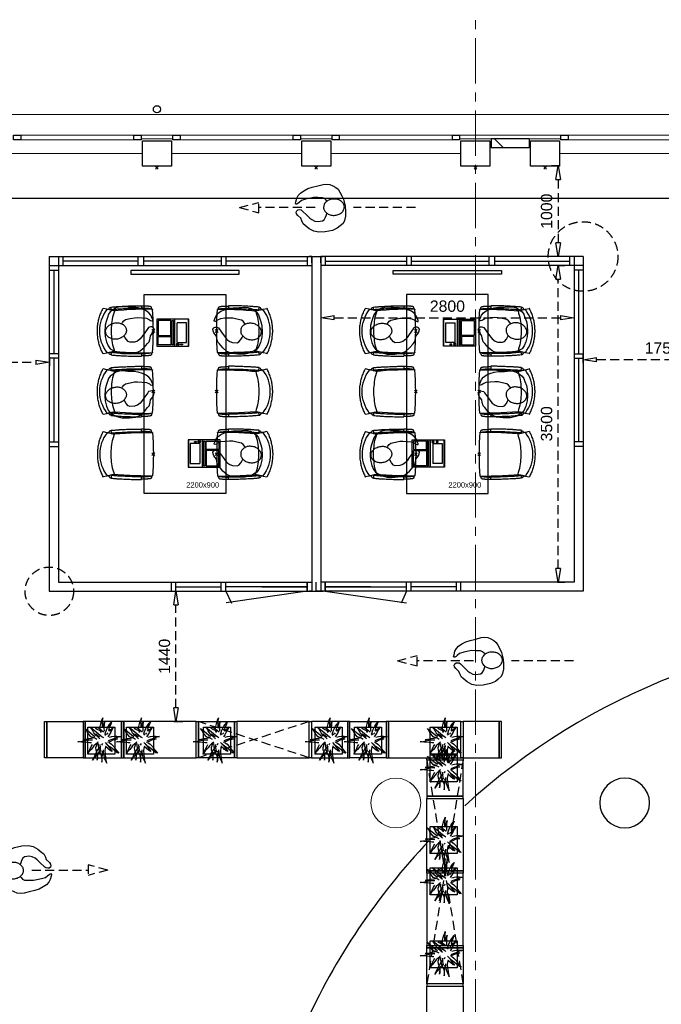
# Model space of a CAD drawing. Header units: millimetres. Extents: x 274596 to 660162, y 141333 to 298920.
# Tile 160 of 165: x 591484 to 598577, y 192239 to 203122. Entities that reach past the tile are written whole.
import ezdxf

# ---------------------------------------------------------------- set-up
doc = ezdxf.new("R2010")
doc.units = ezdxf.units.MM
doc.header["$LTSCALE"] = 400
doc.header["$PDMODE"] = 3
doc.header["$PDSIZE"] = 15
doc.linetypes.add('CENTER', pattern=[2, 1.25, -0.25, 0.25, -0.25])
doc.linetypes.add('HIDDEN', pattern=[0.375, 0.25, -0.125])
for name, color, linetype in [('-ve', 2, 'HIDDEN'), ('co2-1-n-1-0-8_ip0', 7, 'Continuous'), ('inlay', 6, 'Continuous'), ('inr', 4, 'Continuous'), ('looplijnen', 8, 'HIDDEN'), ('plant', 114, 'Continuous'), ('plat', 5, 'Continuous'), ('stramien', 1, 'CENTER'), ('symbol', 1, 'Continuous'), ('timmerwerk-ge', 150, 'Continuous'), ('timmerwerk-ve', 8, 'HIDDEN')]:
    doc.layers.add(name, color=color, linetype=linetype)
for name, color, linetype, lineweight in [('Buitenkozijnen', 140, 'Continuous', 15), ('mat-baksteen', 5, 'Continuous', 25), ('mat-beton (ihwg)', 5, 'Continuous', 25), ('None', 7, 'Continuous', 9)]:
    doc.layers.add(name, color=color, linetype=linetype, lineweight=lineweight)
doc.styles.add('Arial', font='arial.ttf', dxfattribs={"height": 211.666667})
doc.styles.get("Standard").update_dxf_attribs({"font": 'arial.ttf'})
doc.dimstyles.new('CAL-N1-050-25', dxfattribs={"dimscale": 50, "dimtxt": 2.5, "dimasz": 3, "dimexe": 1.5, "dimexo": 0, "dimgap": 0.3, "dimtad": 0, "dimdec": 4, "dimrnd": 1, "dimdsep": 46, "dimtxsty": 'Standard', "dimblk": 'CLOSED', "dimcen": 0, "dimdle": 1.25, "dimclrt": 249, "dimadec": 0, "dimazin": 0, "dimtfac": 0.9, "dimtdec": 4, "dimtix": 1, "dimtmove": 0, "dimatfit": 3, "dimldrblk": 'CLOSED', "dimfxl": 1, "dimtvp": 1, "dimtolj": 1, "dimtzin": 0, "dimarcsym": 0})

# ---------------------------------------------------------------- blocks, each defined once
blk = doc.blocks.new('Kolom 280x320')
at = {"layer": 'mat-beton (ihwg)', "lineweight": 25}
blk.add_lwpolyline([(-300, 160), (-20, 160), (-20, -160), (-300, -160)], close=True, dxfattribs=at)
at = {"layer": 'None', "color": 92, "linetype": 'Continuous', "lineweight": 5}
blk.add_point((0, 0), dxfattribs=at)
blk = doc.blocks.new('Kolom O 550')
at = {"layer": 'mat-beton (ihwg)', "lineweight": 25}
blk.add_circle((0, 0), 275, dxfattribs=at)
blk = doc.blocks.new('*X1679')
at = {"layer": 'None', "lineweight": 9}
blk.add_line((-3069, -28701), (-2969, -28601), dxfattribs=at)
blk = doc.blocks.new('Gevelpui best 1410 (2D)')
at = {"layer": 'Buitenkozijnen', "lineweight": 15}
for p, q in [((-260, 0), (-260, -1410)), ((-260, 0), (-210, 0)), ((-210, 0), (-210, -1410)), ((-260, -1410), (-210, -1410))]:
    blk.add_line(p, q, dxfattribs=at)
at = {"layer": 'Buitenkozijnen', "color": 92, "lineweight": 25}
for points in [[(-260, 0), (-210, 0), (-210, -80), (-260, -80)], [(-260, -1330), (-210, -1330), (-210, -1410), (-260, -1410)]]:
    blk.add_lwpolyline(points, close=True, dxfattribs=at)
at = {"layer": 'None', "color": 43, "linetype": 'Continuous', "lineweight": 9}
blk.add_line((-410, 15), (-410, -1425), dxfattribs=at)
blk = doc.blocks.new('HWA')
at = {"layer": 'None', "color": 92, "linetype": 'Continuous', "lineweight": 25}
blk.add_circle((0, -74), 40, dxfattribs=at)
blk = doc.blocks.new('symb-ps03_b2')
blk.add_lwpolyline([(82, -334), (93, -323), (110, -305), (120, -285), (121, -231), (122, -184), (116, -150), (104, -98), (91, -52), (69, -25), (58, -13), (50, -1), (49, 8), (59, 13), (76, 9), (115, -1), (145, -17), (172, -41), (196, -78), (221, -122), (236, -169), (250, -232), (266, -290), (270, -325), (267, -365), (252, -399), (235, -433), (213, -457), (181, -475), (141, -499), (103, -517), (27, -533), (-23, -539), (-83, -538), (-130, -528), (-165, -511), (-192, -479), (-218, -448), (-241, -394), (-258, -313), (-262, -242), (-251, -189), (-222, -138), (-185, -93), (-170, -72), (-134, -54), (-107, -46), (-75, -10), (-57, 2), (-38, 7), (-23, 1), (-12, -13), (-11, -28), (-13, -49), (-23, -61), (-75, -115), (-104, -145), (-121, -166), (-138, -200), (-142, -234), (-135, -284), (-123, -302), (-94, -319), (-69, -327), (-52, -333)])
blk.add_lwpolyline([(-75, -413, 0.078796), (-66, -458, 0.088041), (-46, -494, 0.105312), (-14, -518, 0.121926), (19, -526, 0.121926), (52, -517, 0.105312), (82, -490, 0.088041), (100, -454, 0.078796), (106, -408, 0.078796), (98, -363, 0.088041), (77, -328, 0.105312), (46, -303, 0.121926), (13, -296, 0.121926), (-21, -305, 0.105312), (-50, -331, 0.088041), (-69, -368, 0.078796)], format="xyb", close=True)
blk = doc.blocks.new('symb-ps09_b2')
at = {"layer": 'looplijnen'}
for p, q in [((0, 935), (-58, 718)), ((0, 935), (58, 718)), ((-58, 718), (58, 718)), ((0, 95), (0, 718)), ((0, -1011), (0, -327))]:
    blk.add_line(p, q, dxfattribs=at)
at = {"layer": 'symbol'}
blk.add_blockref('symb-ps03_b2', (-11, 300), dxfattribs=at)
blk = doc.blocks.new('boom nieuw 01')
at = {"layer": 'plant', "extrusion": (0, -4.44089e-16, -1)}
for p, q in [((-574, 694), (-627, 737)), ((-627, 737), (-616, 698)), ((-574, 694), (-627, 737)), ((-627, 737), (-616, 698)), ((-285, 709), (-298, 670)), ((-285, 665), (-285, 709)), ((-238, 749), (-257, 677)), ((-238, 749), (-257, 677)), ((-225, 789), (-238, 749)), ((-225, 789), (-238, 749)), ((-225, 745), (-225, 789)), ((-225, 745), (-225, 789)), ((-219, 696), (-225, 745)), ((-219, 696), (-225, 745)), ((-616, 698), (-564, 639)), ((-616, 698), (-564, 639)), ((-531, 541), (-584, 584)), ((-584, 584), (-573, 545)), ((-531, 541), (-584, 584)), ((-584, 584), (-573, 545)), ((-519, 654), (-574, 694)), ((-519, 654), (-574, 694)), ((-573, 545), (-520, 486)), ((-573, 545), (-520, 486)), ((-564, 639), (-510, 574)), ((-564, 639), (-510, 574)), ((-476, 501), (-531, 541)), ((-476, 501), (-531, 541)), ((-520, 486), (-467, 421)), ((-520, 486), (-467, 421)), ((-467, 618), (-519, 654)), ((-467, 618), (-519, 654)), ((-510, 574), (-463, 510)), ((-510, 574), (-463, 510)), ((-424, 465), (-476, 501)), ((-424, 465), (-476, 501)), ((-412, 565), (-467, 618)), ((-412, 565), (-467, 618)), ((-463, 510), (-423, 466)), ((-463, 510), (-423, 466)), ((-369, 511), (-412, 565)), ((-369, 511), (-412, 565)), ((-344, 540), (-368, 472)), ((-316, 598), (-344, 540)), ((-308, 551), (-333, 488)), ((-308, 551), (-333, 488)), ((-298, 670), (-316, 598)), ((-284, 619), (-308, 551)), ((-284, 619), (-308, 551)), ((-279, 616), (-285, 665)), ((-257, 677), (-284, 619)), ((-257, 677), (-284, 619)), ((-243, 519), (-227, 576)), ((-243, 519), (-227, 576)), ((-187, 511), (-234, 479)), ((-187, 511), (-234, 479)), ((-227, 576), (-219, 630)), ((-227, 576), (-219, 630)), ((-219, 630), (-219, 696)), ((-219, 630), (-219, 696)), ((-119, 548), (-187, 511)), ((-167, 460), (-136, 488)), ((-167, 460), (-136, 488)), ((-55, 579), (-119, 548)), ((-55, 579), (-119, 548)), ((-101, 524), (-55, 560)), ((-101, 524), (-55, 560)), ((-95, 500), (-50, 537)), ((-4, 517), (-70, 496)), ((-4, 517), (-70, 496)), ((9, 617), (-55, 579)), ((9, 617), (-55, 579)), ((-55, 560), (-36, 579)), ((-55, 560), (-36, 579)), ((-36, 579), (9, 617)), ((-36, 579), (9, 617)), ((-25, 464), (20, 490)), ((-25, 464), (20, 490)), ((73, 551), (-4, 517)), ((73, 551), (-4, 517)), ((20, 490), (61, 517)), ((20, 490), (61, 517)), ((61, 517), (92, 539)), ((61, 517), (92, 539)), ((126, 569), (73, 551)), ((126, 569), (73, 551)), ((92, 539), (126, 569)), ((92, 539), (126, 569)), ((-831, 440), (-863, 451)), ((-863, 451), (-808, 440)), ((-831, 440), (-863, 451)), ((-863, 451), (-808, 440)), ((-838, 331), (-790, 339)), ((-838, 331), (-790, 339)), ((-787, 335), (-838, 331)), ((-787, 335), (-838, 331)), ((-793, 417), (-831, 440)), ((-793, 417), (-831, 440)), ((-808, 440), (-733, 432)), ((-808, 440), (-733, 432)), ((-751, 400), (-793, 417)), ((-751, 400), (-793, 417)), ((-790, 339), (-724, 343)), ((-790, 339), (-724, 343)), ((-737, 335), (-787, 335)), ((-737, 335), (-787, 335)), ((-690, 378), (-751, 400)), ((-690, 378), (-751, 400)), ((-691, 320), (-737, 335)), ((-733, 432), (-646, 419)), ((-733, 432), (-646, 419)), ((-724, 343), (-665, 349)), ((-724, 343), (-665, 349)), ((-636, 315), (-691, 320)), ((-636, 315), (-691, 320)), ((-601, 365), (-690, 378)), ((-601, 365), (-690, 378)), ((-642, 298), (-680, 321)), ((-642, 298), (-680, 321)), ((-680, 234), (-621, 240)), ((-680, 234), (-621, 240)), ((-665, 349), (-613, 352)), ((-665, 349), (-613, 352)), ((-604, 263), (-648, 228)), ((-604, 263), (-648, 228)), ((-646, 419), (-567, 415)), ((-646, 419), (-567, 415)), ((-601, 281), (-642, 298)), ((-601, 281), (-642, 298)), ((-613, 352), (-578, 349)), ((-613, 352), (-578, 349)), ((-553, 314), (-604, 263)), ((-553, 314), (-604, 263)), ((-547, 362), (-601, 365)), ((-547, 362), (-601, 365)), ((-540, 259), (-601, 281)), ((-540, 259), (-601, 281)), ((-583, 313), (-496, 300)), ((-583, 313), (-496, 300)), ((-568, 225), (-511, 263)), ((-568, 225), (-511, 263)), ((-567, 415), (-510, 423)), ((-567, 415), (-510, 423)), ((-451, 246), (-540, 259)), ((-451, 246), (-540, 259)), ((-511, 263), (-472, 292)), ((-511, 263), (-472, 292)), ((-510, 423), (-451, 434)), ((-510, 423), (-451, 434)), ((-496, 300), (-417, 296)), ((-496, 300), (-417, 296)), ((-472, 292), (-455, 309)), ((-472, 292), (-455, 309)), ((-397, 243), (-451, 246)), ((-397, 243), (-451, 246)), ((-398, 347), (-436, 328)), ((-398, 347), (-436, 328)), ((-369, 412), (-424, 465)), ((-369, 412), (-424, 465)), ((-423, 466), (-397, 444)), ((-423, 466), (-397, 444)), ((-354, 238), (-392, 219)), ((-354, 238), (-392, 219)), ((-281, 288), (-232, 238)), ((-281, 288), (-232, 238)), ((-231, 344), (-254, 371)), ((-231, 344), (-254, 371)), ((-194, 216), (-242, 260)), ((-194, 216), (-242, 260)), ((-233, 285), (-204, 233)), ((-233, 285), (-204, 233)), ((-232, 238), (-199, 194)), ((-232, 238), (-199, 194)), ((-192, 292), (-231, 344)), ((-192, 292), (-231, 344)), ((-195, 409), (-161, 444)), ((-151, 244), (-192, 292)), ((-151, 244), (-192, 292)), ((-170, 410), (-128, 424)), ((-170, 410), (-128, 424)), ((-33, 98), (-151, 244)), ((-33, 98), (-151, 244)), ((-128, 424), (-78, 443)), ((-128, 424), (-78, 443)), ((-127, 307), (-59, 290)), ((-127, 307), (-59, 290)), ((-105, 362), (-122, 364)), ((-105, 362), (-122, 364)), ((-113, 330), (-85, 277)), ((-113, 330), (-85, 277)), ((-83, 336), (-105, 362)), ((-83, 336), (-105, 362)), ((-15, 385), (-100, 387)), ((-15, 385), (-100, 387)), ((-85, 277), (-56, 224)), ((-85, 277), (-56, 224)), ((-43, 284), (-83, 336)), ((-43, 284), (-83, 336)), ((-78, 443), (-25, 464)), ((-78, 443), (-25, 464)), ((-59, 290), (16, 294)), ((-59, 290), (16, 294)), ((-3, 235), (-43, 284)), ((-3, 235), (-43, 284)), ((69, 341), (-16, 343)), ((69, 341), (-16, 343)), ((71, 388), (-15, 385)), ((71, 388), (-15, 385)), ((-5, 354), (51, 371)), ((-5, 354), (51, 371)), ((16, 294), (79, 310)), ((16, 294), (79, 310)), ((51, 371), (104, 389)), ((51, 371), (104, 389)), ((154, 344), (69, 341)), ((154, 344), (69, 341)), ((140, 402), (71, 388)), ((140, 402), (71, 388)), ((79, 310), (135, 327)), ((79, 310), (135, 327)), ((104, 389), (140, 402)), ((104, 389), (140, 402)), ((135, 327), (188, 345)), ((135, 327), (188, 345)), ((224, 359), (154, 344)), ((224, 359), (154, 344)), ((188, 345), (224, 359)), ((188, 345), (224, 359)), ((-748, 141), (-796, 107)), ((-748, 141), (-796, 107)), ((-796, 107), (-737, 139)), ((-796, 107), (-737, 139)), ((-794, 221), (-746, 230)), ((-794, 221), (-746, 230)), ((-743, 226), (-794, 221)), ((-743, 226), (-794, 221)), ((-722, 163), (-748, 141)), ((-722, 163), (-748, 141)), ((-746, 230), (-680, 234)), ((-746, 230), (-680, 234)), ((-694, 225), (-743, 226)), ((-694, 225), (-743, 226)), ((-737, 139), (-688, 167)), ((-737, 139), (-688, 167)), ((-686, 193), (-722, 163)), ((-686, 193), (-722, 163)), ((-647, 211), (-694, 225)), ((-647, 211), (-694, 225)), ((-688, 167), (-620, 196)), ((-688, 167), (-620, 196)), ((-648, 228), (-686, 193)), ((-648, 228), (-686, 193)), ((-592, 206), (-647, 211)), ((-592, 206), (-647, 211)), ((-597, 22), (-646, -12)), ((-597, 22), (-646, -12)), ((-646, -12), (-586, 20)), ((-646, -12), (-586, 20)), ((-620, 196), (-568, 225)), ((-620, 196), (-568, 225)), ((-572, 44), (-597, 22)), ((-572, 44), (-597, 22)), ((-549, 186), (-592, 206)), ((-549, 186), (-592, 206)), ((-586, 20), (-537, 48)), ((-586, 20), (-537, 48)), ((-535, 74), (-572, 44)), ((-535, 74), (-572, 44)), ((-496, 183), (-549, 186)), ((-496, 183), (-549, 186)), ((-537, 48), (-469, 77)), ((-537, 48), (-469, 77)), ((-497, 109), (-535, 74)), ((-497, 109), (-535, 74)), ((-454, 144), (-497, 109)), ((-454, 144), (-497, 109)), ((-392, 219), (-496, 183)), ((-392, 219), (-496, 183)), ((-469, 77), (-417, 106)), ((-469, 77), (-417, 106)), ((-403, 195), (-454, 144)), ((-403, 195), (-454, 144)), ((-369, 232), (-403, 195)), ((-369, 232), (-403, 195)), ((-380, 87), (-378, 37)), ((-380, 87), (-378, 37)), ((-378, 37), (-372, -25)), ((-378, 37), (-372, -25)), ((-317, 95), (-308, 24)), ((-317, 95), (-308, 24)), ((-317, -32), (-303, 34)), ((-317, -32), (-303, 34)), ((-308, 24), (-304, -32)), ((-308, 24), (-304, -32)), ((-303, 34), (-304, 107)), ((-303, 34), (-304, 107)), ((-297, 215), (-269, 162)), ((-297, 215), (-269, 162)), ((-293, -58), (-278, 12)), ((-293, -58), (-278, 12)), ((-278, 12), (-263, 89)), ((-278, 12), (-263, 89)), ((-269, 162), (-239, 109)), ((-269, 162), (-239, 109)), ((-267, 114), (-235, 70)), ((-267, 114), (-235, 70)), ((-263, 89), (-248, 155)), ((-263, 89), (-248, 155)), ((-235, 70), (-173, 19)), ((-235, 70), (-173, 19)), ((-186, 120), (-227, 169)), ((-186, 120), (-227, 169)), ((-204, 233), (-174, 186)), ((-204, 233), (-174, 186)), ((-199, 194), (-138, 143)), ((-199, 194), (-138, 143)), ((-174, 186), (-194, 216)), ((-174, 186), (-194, 216)), ((-69, -25), (-186, 120)), ((-69, -25), (-186, 120)), ((-173, 19), (-128, -8)), ((-173, 19), (-128, -8)), ((-138, 143), (-93, 116)), ((-138, 143), (-93, 116)), ((-93, 116), (-36, 86)), ((-93, 116), (-36, 86)), ((-56, 224), (-25, 178)), ((-56, 224), (-25, 178)), ((-25, 178), (-46, 207)), ((-25, 178), (-46, 207)), ((-36, 86), (2, 56)), ((-36, 86), (2, 56)), ((2, 56), (-33, 98)), ((2, 56), (-33, 98)), ((-372, -25), (-363, -96)), ((-372, -25), (-363, -96)), ((-363, -96), (-359, -152)), ((-363, -96), (-359, -152)), ((-359, -152), (-354, -201)), ((-359, -152), (-354, -201)), ((-358, -244), (-348, -178)), ((-358, -244), (-348, -178)), ((-354, -201), (-358, -244)), ((-354, -201), (-358, -244)), ((-348, -178), (-333, -108)), ((-348, -178), (-333, -108)), ((-333, -108), (-317, -32)), ((-333, -108), (-317, -32)), ((-304, -32), (-299, -81)), ((-304, -32), (-299, -81)), ((-303, -124), (-293, -58)), ((-303, -124), (-293, -58)), ((-299, -81), (-303, -124)), ((-299, -81), (-303, -124)), ((-128, -8), (-72, -38)), ((-128, -8), (-72, -38)), ((-72, -38), (-33, -68)), ((-72, -38), (-33, -68)), ((-33, -68), (-69, -25)), ((-33, -68), (-69, -25))]:
    blk.add_line(p, q, dxfattribs=at)
at = {"layer": 'timmerwerk-ge', "linetype": 'Continuous', "extrusion": (0, -4.44089e-16, -1)}
for p, q in [((0, 647), (-647, 647)), ((-647, 647), (-647, 0)), ((0, 0), (0, 647)), ((-647, 0), (0, 0))]:
    blk.add_line(p, q, dxfattribs=at)
blk = doc.blocks.new('co2-1-n-1-0-8_b2')
for p, q in [((-251, -20), (-256, -20)), ((252, -20), (256, -20)), ((-249, -132), (-279, -132)), ((-252, -132), (-252, -132)), ((252, -132), (252, -132)), ((-221, -431), (-221, -431)), ((221, -431), (221, -431)), ((-250, -554), (-241, -513)), ((-239, -493), (-237, -493)), ((-231, -469), (-234, -468)), ((234, -468), (231, -469)), ((237, -493), (239, -493)), ((241, -513), (250, -554))]:
    blk.add_line(p, q)
at = {"flags": 128}
for points in [[(-239, -10), (-190, -6), (-127, -3), (-63, -1), (0, 0)], [(0, 0), (63, -1), (127, -3), (190, -6), (239, -10)], [(-256, -20), (-257, -20), (-258, -21), (-260, -21), (-261, -22), (-262, -22), (-263, -23), (-264, -24), (-265, -25), (-267, -26), (-268, -28), (-268, -29), (-269, -30), (-270, -33), (-270, -35), (-270, -37), (-271, -39), (-271, -42), (-272, -44), (-272, -47), (-272, -50), (-273, -53), (-273, -56), (-273, -60), (-274, -64), (-274, -69), (-275, -75), (-275, -81), (-275, -89), (-276, -98), (-276, -106), (-276, -114), (-276, -122), (-276, -132)], [(-241, -95), (-241, -95), (-243, -95), (-245, -95), (-247, -95), (-249, -95), (-251, -95)], [(-224, -432), (-229, -370), (-233, -307), (-236, -244), (-239, -181), (-240, -118), (-241, -54), (-241, -12)], [(241, -12), (241, -73), (240, -135), (238, -198), (236, -261), (232, -325), (227, -388), (224, -432)], [(241, -95), (241, -95), (243, -95), (245, -95), (247, -95), (249, -95), (251, -95)], [(256, -20), (257, -20), (258, -21), (260, -21), (261, -22), (262, -22), (263, -23), (264, -24), (265, -25), (267, -26), (268, -28), (268, -29), (269, -30), (270, -33), (270, -35), (270, -37), (271, -39), (271, -42), (272, -44), (272, -47), (272, -50), (273, -53), (273, -56), (273, -60), (274, -64), (274, -69), (275, -75), (275, -81), (275, -89), (276, -98), (276, -106), (276, -114), (276, -122), (276, -132)], [(-250, -468), (-253, -468), (-256, -468), (-258, -468), (-260, -468), (-261, -468), (-263, -467), (-265, -467), (-266, -450), (-267, -436), (-268, -422), (-269, -410), (-270, -401), (-271, -393), (-271, -385), (-271, -378), (-272, -373), (-272, -368), (-273, -355), (-274, -340), (-274, -325), (-275, -310), (-276, -295), (-277, -275), (-277, -255), (-278, -235), (-278, -228), (-278, -222), (-278, -215), (-278, -209), (-279, -202), (-279, -195), (-279, -187), (-279, -178), (-279, -168), (-279, -157), (-279, -145), (-279, -132)], [(-250, -468), (-248, -468), (-246, -468), (-244, -467), (-242, -467), (-240, -466), (-238, -466), (-237, -465), (-235, -464), (-236, -449), (-237, -435), (-238, -423), (-239, -413), (-240, -403), (-240, -395), (-241, -389), (-241, -382), (-242, -376), (-242, -370), (-242, -363), (-243, -344), (-245, -324), (-245, -304), (-246, -285), (-247, -266), (-247, -248), (-248, -231), (-248, -226), (-248, -221), (-248, -214), (-248, -206), (-249, -198), (-249, -188), (-249, -176), (-249, -163), (-249, -148), (-249, -132)], [(249, -132), (249, -147), (249, -161), (249, -173), (249, -184), (249, -194), (249, -202), (248, -208), (248, -215), (248, -221), (248, -228), (248, -234), (247, -254), (247, -274), (246, -294), (245, -313), (244, -331), (243, -349), (242, -366), (242, -371), (242, -377), (241, -383), (241, -391), (240, -399), (239, -408), (239, -420), (238, -433), (236, -448), (235, -464), (237, -465), (238, -466), (240, -466), (242, -467), (244, -467), (246, -468), (248, -468), (250, -468)], [(250, -468), (253, -468), (256, -468), (258, -468), (260, -468), (261, -468), (263, -467), (264, -467), (265, -466), (266, -453), (267, -442), (268, -431), (269, -421), (269, -412), (270, -404), (270, -397), (271, -391), (271, -384), (272, -378), (272, -371), (272, -365), (273, -345), (274, -325), (275, -305), (276, -290), (277, -275), (277, -260), (278, -245), (278, -232), (278, -227), (278, -221), (278, -215), (278, -207), (279, -198), (279, -189), (279, -177), (279, -163), (279, -148), (279, -132), (249, -132)], [(-225, -438), (-224, -436), (-224, -434), (-224, -433), (-224, -432)], [(-224, -433), (-224, -433), (-224, -432)], [(-224, -432), (-224, -432), (-224, -432)], [(0, -465), (-18, -465), (-36, -465), (-59, -463), (-82, -461), (-106, -458), (-129, -454), (-152, -450), (-175, -444), (-198, -438), (-221, -431)], [(221, -431), (198, -438), (175, -444), (152, -450), (129, -454), (106, -458), (83, -461), (60, -463), (36, -465), (18, -465), (0, -465)], [(224, -432), (224, -433), (224, -433)], [(224, -432), (224, -433), (224, -434), (224, -436), (225, -438)], [(224, -432), (224, -432), (224, -432)], [(-241, -513), (-239, -504), (-237, -495), (-235, -485), (-233, -475), (-231, -467), (-229, -459), (-228, -453), (-227, -447), (-226, -442), (-225, -438)], [(225, -438), (226, -442), (227, -447), (228, -453), (229, -459), (231, -467), (233, -475), (235, -485), (237, -495), (239, -504), (241, -513)], [(-249, -557), (-242, -561), (-231, -566), (-221, -571), (-210, -576), (-198, -581), (-186, -585), (-173, -590), (-161, -594), (-149, -598), (-136, -601), (-123, -604), (-111, -607), (-98, -610), (-85, -612), (-73, -614), (-60, -615), (-47, -617), (-34, -618), (-23, -618), (-11, -619), (0, -619)], [(0, -619), (8, -619), (20, -618), (31, -618), (43, -617), (56, -616), (69, -614), (82, -612), (94, -610), (107, -608), (120, -605), (132, -602), (145, -599), (157, -595), (170, -591), (182, -587), (194, -582), (206, -577), (218, -572), (228, -567), (239, -562), (249, -557)]]:
    blk.add_lwpolyline(points, dxfattribs=at)
for centre, radius, start, end in [((-251, -33), 12.5, 31.8812, 90), ((-251, -33), 12.5, 293.1463, 327.6578), ((-238, -12), 2.5, 94.5665, 179.4807), ((238, -12), 2.5, 0.5193, 85.4335), ((252, -33), 12.5, 90, 148.1188), ((252, -33), 12.5, 212.3422, 246.8537), ((-226, -432), 2.5, 341.6817, 5.2297), ((-226, -432), 2.5, 347.791, 5.2276), ((226, -432), 2.5, 174.778, 187.1445), ((226, -432), 2.5, 174.7724, 192.209), ((226, -432), 2.5, 187.1548, 198.3185), ((-234, -464), 28.8, 186.1005, 258.5426), ((-167, -477), 75, 191.7314, 197.3164), ((-234, -465), 3.77, 192.8865, 261.7566), ((0, -201), 391, 232.6355, 269.9709), ((0, -201), 391, 270.0307, 307.3629), ((234, -465), 3.4, 276.6537, 346.9286), ((167, -477), 75, 342.6747, 348.4513), ((234, -465), 28.4, 280.3578, 354.0057), ((-248, -555), 2.5, 167.791, 242.1608), ((248, -555), 2.5, 297.8392, 12.209)]:
    blk.add_arc(centre, radius, start, end)
for points in [[(-243, -33), (-244, -33), (-244, -34), (-245, -36), (-246, -38), (-246, -43), (-247, -46), (-248, -54), (-248, -58), (-249, -67), (-250, -72), (-250, -83), (-251, -88), (-251, -100), (-251, -106), (-252, -119), (-252, -125), (-252, -132)], [(243, -33), (244, -33), (244, -34), (245, -36), (246, -38), (246, -43), (247, -46), (248, -54), (248, -58), (249, -67), (250, -72), (250, -83), (251, -88), (251, -100), (251, -106), (252, -119), (252, -125), (252, -132)]]:
    blk.add_open_spline(points, degree=3, knots=[0, 0, 0, 0, 0.125, 0.125, 0.25, 0.25, 0.375, 0.375, 0.5, 0.5, 0.625, 0.625, 0.75, 0.75, 0.875, 0.875, 0.9994014, 0.9994014, 0.9994014, 0.9994014])
at = {"layer": 'co2-1-n-1-0-8_ip0'}
blk.add_point((0, 0), dxfattribs=at)
blk = doc.blocks.new('symb-LPTP_b2')
for p, q in [((150, 0), (-150, 0)), ((-150, 0), (-150, -155)), ((150, -155), (150, 0)), ((150, -5), (-150, -5)), ((-110, -25), (-110, -129)), ((110, -25), (-110, -25)), ((110, -129), (110, -25)), ((150, -155), (-150, -155)), ((150, -160), (-150, -160)), ((-150, -160), (-150, -355)), ((110, -129), (-110, -129)), ((150, -355), (150, -160)), ((-150, -355), (150, -355))]:
    blk.add_line(p, q)
for points in [[(126, -70), (134, -70), (134, -92), (126, -92)], [(128, -72), (132, -72), (132, -90), (128, -90)], [(-135, -175), (135, -175), (135, -189), (-135, -189)], [(32, -199), (-135, -199), (-135, -340), (32, -340)], [(42, -199), (135, -199), (135, -340), (42, -340)]]:
    blk.add_lwpolyline(points, close=True)
for points in [[(-130, -158, 10, 10, 0), (-111, -158, 10, 10, 0)], [(130, -158, 10, 10, 0), (111, -158, 10, 10, 0)]]:
    blk.add_lwpolyline(points, format="xyseb")
for radius in [12.6, 7.57]:
    blk.add_circle((130, -124), radius)
blk = doc.blocks.new('_CLOSED')
at = {"color": 0, "linetype": 'ByBlock'}
for p, q in [((-1, 0.167), (0, 0)), ((-1, 0.167), (-1, -0.167)), ((0, 0), (-1, -0.167))]:
    blk.add_line(p, q, dxfattribs=at)
blk = doc.blocks.new('*D1741')
at = {"layer": '-ve', "color": 0, "lineweight": -2, "transparency": 16777216}
for p, q in [((594812, 199862), (594812, 199753)), ((594962, 199828), (597462, 199828)), ((597612, 199862), (597612, 199753))]:
    blk.add_line(p, q, dxfattribs=at)
at = {"layer": 'Defpoints', "color": 0, "transparency": 16777216}
for p in [(594812, 199862), (597612, 199862), (597612, 199828)]:
    blk.add_point(p, dxfattribs=at)
at = {"layer": '-ve', "color": 0, "lineweight": -2, "transparency": 16777216, "xscale": 150, "yscale": 150, "zscale": 150, "rotation": 180}
blk.add_blockref('_CLOSED', (594812, 199828), dxfattribs=at)
at = {"layer": '-ve', "color": 0, "lineweight": -2, "transparency": 16777216, "xscale": 150, "yscale": 150, "zscale": 150}
blk.add_blockref('_CLOSED', (597612, 199828), dxfattribs=at)
at = {"layer": '-ve', "color": 249, "transparency": 16777216, "insert": (596212, 199955), "char_height": 125, "attachment_point": 5}
blk.add_mtext('\\A1;2800', dxfattribs=at)
blk = doc.blocks.new('*D1742')
at = {"layer": '-ve', "color": 0, "lineweight": -2, "transparency": 16777216}
for p, q in [((597429, 200405), (597511, 200405)), ((597436, 197055), (597436, 200255)), ((597429, 196905), (597511, 196905))]:
    blk.add_line(p, q, dxfattribs=at)
at = {"layer": 'Defpoints', "color": 0, "transparency": 16777216}
for p in [(597429, 200405), (597436, 200405), (597429, 196905)]:
    blk.add_point(p, dxfattribs=at)
at = {"layer": '-ve', "color": 0, "lineweight": -2, "transparency": 16777216, "xscale": 150, "yscale": 150, "zscale": 150}
for p, rotation in [((597436, 200405), 90), ((597436, 196905), 270)]:
    blk.add_blockref('_CLOSED', p, dxfattribs=dict(at, rotation=rotation))
at = {"layer": '-ve', "color": 249, "transparency": 16777216, "insert": (597309, 198655), "char_height": 125, "attachment_point": 5, "rotation": 90}
blk.add_mtext('\\A1;3500', dxfattribs=at)
blk = doc.blocks.new('*D1743')
at = {"layer": '-ve', "color": 0, "lineweight": -2, "transparency": 16777216}
for p, q in [((597452, 201505), (597361, 201505)), ((597436, 201355), (597436, 200655)), ((597452, 200505), (597361, 200505))]:
    blk.add_line(p, q, dxfattribs=at)
at = {"layer": 'Defpoints', "color": 0, "transparency": 16777216}
for p in [(597452, 201505), (597436, 200505), (597452, 200505)]:
    blk.add_point(p, dxfattribs=at)
at = {"layer": '-ve', "color": 0, "lineweight": -2, "transparency": 16777216, "xscale": 150, "yscale": 150, "zscale": 150}
for p, rotation in [((597436, 201505), 90), ((597436, 200505), 270)]:
    blk.add_blockref('_CLOSED', p, dxfattribs=dict(at, rotation=rotation))
at = {"layer": '-ve', "color": 249, "transparency": 16777216, "insert": (597309, 201005), "char_height": 125, "attachment_point": 5, "rotation": 90}
blk.add_mtext('\\A1;1000', dxfattribs=at)
blk = doc.blocks.new('*D1758')
at = {"layer": '-ve', "color": 0, "lineweight": -2, "transparency": 16777216}
for p, q in [((590312, 199392), (590312, 199260)), ((591812, 199392), (591812, 199260)), ((590462, 199335), (591662, 199335))]:
    blk.add_line(p, q, dxfattribs=at)
at = {"layer": 'Defpoints', "color": 0, "transparency": 16777216}
for p in [(590312, 199392), (591812, 199392), (591812, 199335)]:
    blk.add_point(p, dxfattribs=at)
at = {"layer": '-ve', "color": 0, "lineweight": -2, "transparency": 16777216, "xscale": 150, "yscale": 150, "zscale": 150, "rotation": 180}
blk.add_blockref('_CLOSED', (590312, 199335), dxfattribs=at)
at = {"layer": '-ve', "color": 0, "lineweight": -2, "transparency": 16777216, "xscale": 150, "yscale": 150, "zscale": 150}
blk.add_blockref('_CLOSED', (591812, 199335), dxfattribs=at)
at = {"layer": '-ve', "color": 249, "transparency": 16777216, "insert": (591062, 199463), "char_height": 125, "attachment_point": 5}
blk.add_mtext('\\A1;1500', dxfattribs=at)
blk = doc.blocks.new('*D1760')
at = {"layer": '-ve', "color": 0, "lineweight": -2, "transparency": 16777216}
for p, q in [((593188, 196805), (593287, 196805)), ((593212, 195515), (593212, 196655)), ((593188, 195365), (593287, 195365))]:
    blk.add_line(p, q, dxfattribs=at)
at = {"layer": 'Defpoints', "color": 0, "transparency": 16777216}
for p in [(593188, 196805), (593212, 196805), (593188, 195365)]:
    blk.add_point(p, dxfattribs=at)
at = {"layer": '-ve', "color": 0, "lineweight": -2, "transparency": 16777216, "xscale": 150, "yscale": 150, "zscale": 150}
for p, rotation in [((593212, 196805), 90), ((593212, 195365), 270)]:
    blk.add_blockref('_CLOSED', p, dxfattribs=dict(at, rotation=rotation))
at = {"layer": '-ve', "color": 249, "transparency": 16777216, "insert": (593085, 196085), "char_height": 125, "attachment_point": 5, "rotation": 90}
blk.add_mtext('\\A1;1440', dxfattribs=at)
blk = doc.blocks.new('*D1762')
at = {"layer": '-ve', "color": 0, "lineweight": -2, "transparency": 16777216}
for p, q in [((597712, 199326), (597712, 199439)), ((599462, 199326), (599462, 199439)), ((599312, 199364), (597862, 199364))]:
    blk.add_line(p, q, dxfattribs=at)
at = {"layer": 'Defpoints', "color": 0, "transparency": 16777216}
for p in [(597712, 199364), (597712, 199326), (599462, 199326)]:
    blk.add_point(p, dxfattribs=at)
at = {"layer": '-ve', "color": 0, "lineweight": -2, "transparency": 16777216, "xscale": 150, "yscale": 150, "zscale": 150}
for p, rotation in [((597712, 199364), 179.999999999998), ((599462, 199364), 359.9999999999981)]:
    blk.add_blockref('_CLOSED', p, dxfattribs=dict(at, rotation=rotation))
at = {"layer": '-ve', "color": 249, "transparency": 16777216, "insert": (598587, 199492), "char_height": 125, "attachment_point": 5}
blk.add_mtext('\\A1;1750', dxfattribs=at)

msp = doc.modelspace()

# ---------------------------------------------------------------- linework, layer by layer
at = {"layer": '-ve'}
for centre, radius in [((597711.74537, 200504.52899), 384.82495), ((591811.74537, 196804.52899), 267.53392)]:
    msp.add_circle(centre, radius, dxfattribs=at)
at = {"layer": 'Buitenkozijnen', "color": 43, "linetype": 'Continuous', "lineweight": 9, "flags": 128}
msp.add_lwpolyline([(575576.74537, 202054.52899), (575576.74537, 202074.52899), (602891.74537, 202074.52899), (602891.74537, 201844.56963)], dxfattribs=at)
at = {"layer": 'Buitenkozijnen', "lineweight": 15}
for points in [[(592826.74537, 201804.52899), (592826.74537, 201844.56963), (593176.74537, 201844.56963), (593176.74537, 201804.52899)], [(594586.74537, 201804.52899), (594586.74537, 201844.56963), (594936.74537, 201844.56963), (594936.74537, 201804.52899)], [(596346.74537, 201804.52899), (596346.74537, 201844.56963), (597466.74537, 201844.56963), (597466.74537, 201804.52899)]]:
    msp.add_lwpolyline(points, close=True, dxfattribs=at)
at = {"layer": 'inlay'}
msp.add_line((602521.74537, 201144.56963), (584251.74537, 201144.56963), dxfattribs=at)
for start, end in [(90, 132.271472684), (136.574055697, 155.614826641)]:
    msp.add_arc((601421.74537, 188914.52899), 7460, start, end, dxfattribs=at)
at = {"layer": 'inr'}
for points in [[(592711.74537, 200308.88728), (593911.74537, 200308.88728), (593911.74537, 200348.88728), (592711.74537, 200348.88728)], [(596811.74537, 200308.88728), (595611.74537, 200308.88728), (595611.74537, 200348.88728), (596811.74537, 200348.88728)], [(592861.74537, 197884.52899), (592861.74537, 200084.52899), (593761.74537, 200084.52899), (593761.74537, 197884.52899)], [(592861.74537, 197884.52899), (592861.74537, 200084.52899), (593761.74537, 200084.52899), (593761.74537, 197884.52899)], [(596661.74537, 197884.52899), (596661.74537, 200084.52899), (595761.74537, 200084.52899), (595761.74537, 197884.52899)]]:
    msp.add_lwpolyline(points, close=True, dxfattribs=at)
at = {"layer": 'mat-baksteen', "lineweight": 25}
for p, q in [((596696.74537, 201804.52899), (596696.74537, 201704.52899)), ((597116.74537, 201804.52899), (596696.74537, 201804.52899)), ((597116.74537, 201804.52899), (597116.74537, 201704.52899)), ((597116.74537, 201704.52899), (596696.74537, 201704.52899))]:
    msp.add_line(p, q, dxfattribs=at)
at = {"layer": 'plat'}
for p, q in [((591811.74537, 200504.52899), (591811.74537, 196804.52899)), ((591811.74537, 200504.52899), (594711.74537, 200504.52899)), ((591911.74537, 200504.52899), (591911.74537, 196904.52899)), ((591961.74537, 200504.52899), (591961.74537, 200404.52899)), ((592791.74537, 200504.52899), (592791.74537, 200404.52899)), ((592851.74537, 200504.52899), (592851.74537, 200404.52899)), ((593711.74537, 200504.52899), (593711.74537, 200404.52899)), ((593761.74537, 200504.52899), (593761.74537, 200404.52899)), ((594661.74537, 200504.52899), (594661.74537, 200404.52899)), ((594711.74537, 200504.52899), (594685.74537, 200504.52899)), ((594711.74537, 200434.52899), (594711.74537, 200504.52899)), ((594711.74537, 200434.52899), (594711.74537, 200504.52899)), ((594711.74537, 200504.52899), (594711.74537, 196804.52899)), ((594711.74537, 200504.52899), (594811.74537, 200504.52899)), ((594811.74537, 200434.52899), (594811.74537, 200504.52899)), ((594811.74537, 200434.52899), (594811.74537, 200504.52899)), ((594811.74537, 200504.52899), (594811.74537, 196804.52899)), ((597711.74537, 200504.52899), (594811.74537, 200504.52899)), ((594811.74537, 200504.52899), (594837.74537, 200504.52899)), ((594861.74537, 200504.52899), (594861.74537, 200404.52899)), ((595761.74537, 200504.52899), (595761.74537, 200404.52899)), ((595811.74537, 200504.52899), (595811.74537, 200404.52899)), ((596671.74537, 200504.52899), (596671.74537, 200404.52899)), ((596731.74537, 200504.52899), (596731.74537, 200404.52899)), ((597561.74537, 200504.52899), (597561.74537, 200404.52899)), ((597611.74537, 200504.52899), (597611.74537, 196904.52899)), ((597711.74537, 200504.52899), (597711.74537, 196804.52899)), ((591811.74537, 200404.52899), (594711.74537, 200404.52899)), ((591811.74537, 200354.52899), (591911.74537, 200354.52899)), ((591861.74537, 200354.52899), (591861.74537, 199429.52899)), ((592791.74537, 200454.52899), (591961.74537, 200454.52899)), ((593711.74537, 200454.52899), (592851.74537, 200454.52899)), ((594661.74537, 200454.52899), (593761.74537, 200454.52899)), ((597711.74537, 200404.52899), (594811.74537, 200404.52899)), ((594861.74537, 200454.52899), (595761.74537, 200454.52899)), ((595811.74537, 200454.52899), (596671.74537, 200454.52899)), ((596731.74537, 200454.52899), (597561.74537, 200454.52899)), ((597711.74537, 200354.52899), (597611.74537, 200354.52899)), ((597661.74537, 200354.52899), (597661.74537, 199429.52899)), ((591911.74537, 199429.52899), (591811.74537, 199429.52899)), ((591911.74537, 199379.52899), (591811.74537, 199379.52899)), ((591861.74537, 199379.52899), (591861.74537, 198454.52899)), ((597611.74537, 199429.52899), (597711.74537, 199429.52899)), ((597611.74537, 199379.52899), (597711.74537, 199379.52899)), ((597661.74537, 199379.52899), (597661.74537, 198454.52899)), ((591811.74537, 198454.52899), (591911.74537, 198454.52899)), ((591811.74537, 198404.52899), (591911.74537, 198404.52899)), ((597711.74537, 198454.52899), (597611.74537, 198454.52899)), ((597711.74537, 198404.52899), (597611.74537, 198404.52899)), ((591911.74537, 196904.52899), (594711.74537, 196904.52899)), ((593161.74537, 196804.52899), (593161.74537, 196904.52899)), ((593211.74537, 196804.52899), (593211.74537, 196904.52899)), ((593711.74537, 196804.52899), (593711.74537, 196904.52899)), ((593711.74537, 196804.52899), (593711.74537, 196904.52899)), ((593761.74537, 196804.52899), (593761.74537, 196904.52899)), ((594661.74537, 196904.52899), (594661.74537, 196804.52899)), ((594661.74537, 196804.52899), (594661.74537, 196904.52899)), ((594711.74537, 196874.52899), (594711.74537, 196804.52899)), ((594711.74537, 196874.52899), (594711.74537, 196804.52899)), ((594761.74537, 196804.52899), (594761.74537, 196904.52899)), ((597611.74537, 196904.52899), (594811.74537, 196904.52899)), ((594811.74537, 196874.52899), (594811.74537, 196804.52899)), ((594811.74537, 196874.52899), (594811.74537, 196804.52899)), ((594861.74537, 196904.52899), (594861.74537, 196804.52899)), ((594861.74537, 196804.52899), (594861.74537, 196904.52899)), ((595761.74537, 196804.52899), (595761.74537, 196904.52899)), ((595811.74537, 196804.52899), (595811.74537, 196904.52899)), ((596311.74537, 196804.52899), (596311.74537, 196904.52899)), ((596361.74537, 196804.52899), (596361.74537, 196904.52899)), ((591811.74537, 196804.52899), (594761.74537, 196804.52899)), ((593211.74537, 196854.52899), (593711.74537, 196854.52899)), ((594661.74537, 196854.52899), (593761.74537, 196854.52899)), ((593761.74537, 196804.52899), (593823.8568, 196672.62873)), ((594661.74537, 196804.52899), (593765.02652, 196677.97383)), ((594161.74537, 196854.52899), (594661.74537, 196854.52899)), ((594711.74537, 196804.52899), (594685.74537, 196804.52899)), ((594711.74537, 196804.52899), (594811.74537, 196804.52899)), ((597711.74537, 196804.52899), (594761.74537, 196804.52899)), ((594811.74537, 196804.52899), (594837.74537, 196804.52899)), ((595361.74537, 196854.52899), (594861.74537, 196854.52899)), ((594861.74537, 196854.52899), (595761.74537, 196854.52899)), ((594861.74537, 196804.52899), (595758.46423, 196677.97383)), ((595761.74537, 196804.52899), (595699.63394, 196672.62873)), ((596311.74537, 196854.52899), (595811.74537, 196854.52899))]:
    msp.add_line(p, q, dxfattribs=at)
at = {"layer": 'plat', "lineweight": 0}
for centre in [(595641.74537, 194464.52899), (598171.74537, 194464.52899), (598171.74537, 194464.52899)]:
    msp.add_circle(centre, 275, dxfattribs=at)
at = {"layer": 'stramien', "lineweight": 0}
msp.add_line((596521.74537, 188018.35227), (596521.74537, 203121.98781), dxfattribs=at)
at = {"layer": 'timmerwerk-ge'}
for points in [[(591784.67582, 194964.52899), (591759.67582, 194964.52899), (591759.67582, 195364.52899), (591784.67582, 195364.52899)], [(591784.67582, 194964.52899), (591784.67582, 195364.52899), (592184.67582, 195364.52899), (592184.67582, 194964.52899)], [(592184.67582, 194964.52899), (592209.67582, 194964.52899), (592209.67582, 195364.52899), (592184.67582, 195364.52899)], [(592609.67582, 194964.52899), (592609.67582, 195364.52899), (592209.67582, 195364.52899), (592209.67582, 194964.52899)], [(592609.67582, 194964.52899), (592634.67582, 194964.52899), (592634.67582, 195364.52899), (592609.67582, 195364.52899)], [(593434.67582, 194964.52899), (593434.67582, 195364.52899), (592634.67582, 195364.52899), (592634.67582, 194964.52899)], [(593459.67582, 194964.52899), (593434.67582, 194964.52899), (593434.67582, 195364.52899), (593459.67582, 195364.52899)], [(593459.67582, 194964.52899), (593459.67582, 195364.52899), (593859.67582, 195364.52899), (593859.67582, 194964.52899)], [(593884.67582, 194964.52899), (593859.67582, 194964.52899), (593859.67582, 195364.52899), (593884.67582, 195364.52899)], [(594684.67582, 194964.52899), (594684.67582, 195364.52899), (593884.67582, 195364.52899), (593884.67582, 194964.52899)], [(594709.67582, 194964.52899), (594684.67582, 194964.52899), (594684.67582, 195364.52899), (594709.67582, 195364.52899)], [(595109.67582, 194964.52899), (595109.67582, 195364.52899), (594709.67582, 195364.52899), (594709.67582, 194964.52899)], [(595109.67582, 194964.52899), (595134.67582, 194964.52899), (595134.67582, 195364.52899), (595109.67582, 195364.52899)], [(595134.67582, 194964.52899), (595134.67582, 195364.52899), (595534.67582, 195364.52899), (595534.67582, 194964.52899)], [(595534.67582, 194964.52899), (595559.67582, 194964.52899), (595559.67582, 195364.52899), (595534.67582, 195364.52899)], [(596359.67582, 194964.52899), (596359.67582, 195364.52899), (595559.67582, 195364.52899), (595559.67582, 194964.52899)], [(596384.67582, 194964.52899), (596359.67582, 194964.52899), (596359.67582, 195364.52899), (596384.67582, 195364.52899)], [(596784.67582, 194964.52899), (596784.67582, 195364.52899), (596384.67582, 195364.52899), (596384.67582, 194964.52899)], [(596784.67582, 194964.52899), (596809.67582, 194964.52899), (596809.67582, 195364.52899), (596784.67582, 195364.52899)], [(595984.67582, 194939.52899), (595984.67582, 194964.52899), (596384.67582, 194964.52899), (596384.67582, 194939.52899)], [(595984.67582, 194539.52899), (596384.67582, 194539.52899), (596384.67582, 194939.52899), (595984.67582, 194939.52899)], [(595984.67582, 194539.52899), (595984.67582, 194514.52899), (596384.67582, 194514.52899), (596384.67582, 194539.52899)], [(595984.67582, 194514.52899), (596384.67582, 194514.52899), (596384.67582, 193714.52899), (595984.67582, 193714.52899)], [(595984.67582, 193689.52899), (595984.67582, 193714.52899), (596384.67582, 193714.52899), (596384.67582, 193689.52899)], [(595984.67582, 192889.52899), (596384.67582, 192889.52899), (596384.67582, 193689.52899), (595984.67582, 193689.52899)], [(595984.67582, 192864.52899), (595984.67582, 192889.52899), (596384.67582, 192889.52899), (596384.67582, 192864.52899)], [(595984.67582, 192864.52899), (596384.67582, 192864.52899), (596384.67582, 192464.52899), (595984.67582, 192464.52899)], [(595984.67582, 192464.52899), (595984.67582, 192439.52899), (596384.67582, 192439.52899), (596384.67582, 192464.52899)], [(595984.67582, 192439.52899), (596384.67582, 192439.52899), (596384.67582, 191639.52899), (595984.67582, 191639.52899)]]:
    msp.add_lwpolyline(points, close=True, dxfattribs=at)
at = {"layer": 'timmerwerk-ve'}
for p, q in [((594684.67582, 195364.52899), (593459.67582, 194964.52899)), ((594684.67582, 194964.52899), (593459.67582, 195364.52899)), ((596384.67582, 194939.52899), (595984.67582, 192464.52899)), ((595984.67582, 194939.52899), (596384.67582, 192464.52899))]:
    msp.add_line(p, q, dxfattribs=at)

# ---------------------------------------------------------------- block references
at = {"layer": '-ve', "xscale": -0.4608, "yscale": 0.4608, "zscale": 0.4608, "rotation": 270}
for p in [(592238.72716, 195303.58799), (592666.41703, 195303.58799), (593515.77393, 195303.58799), (594750.65452, 195303.58799), (595183.64534, 195303.58799), (596023.36495, 195303.58799), (596023.36495, 194996.6204), (596023.36495, 194204.93905), (596023.36495, 193748.86153), (596023.36495, 192939.97038)]:
    msp.add_blockref('boom nieuw 01', p, dxfattribs=at)
at = {"layer": 'Buitenkozijnen', "color": 7, "rotation": 90}
for p in [(591416.74537, 202054.52899), (593176.74537, 202054.52899), (594936.74537, 202054.52899), (597466.74537, 202054.52899)]:
    msp.add_blockref('Gevelpui best 1410 (2D)', p, dxfattribs=at)
at = {"layer": 'inr', "xscale": -1}
for name, p, rotation in [('co2-1-n-1-0-8_b2', (592961.74537, 199681.06802), 270), ('co2-1-n-1-0-8_b2', (592961.74537, 199681.06802), 270), ('co2-1-n-1-0-8_b2', (595861.74537, 199681.06802), 270), ('symb-LPTP_b2', (596168.72778, 199663.04475), 90), ('co2-1-n-1-0-8_b2', (592961.74537, 199011.76194), 270), ('co2-1-n-1-0-8_b2', (592961.74537, 199011.76194), 270), ('co2-1-n-1-0-8_b2', (595861.74537, 199011.76194), 270), ('co2-1-n-1-0-8_b2', (593661.74537, 198318.94173), 90.00000000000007), ('co2-1-n-1-0-8_b2', (593661.74537, 198318.94173), 90.00000000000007), ('co2-1-n-1-0-8_b2', (596561.74537, 198318.94173), 90), ('symb-LPTP_b2', (596178.21317, 198327.66068), 270)]:
    msp.add_blockref(name, p, dxfattribs=dict(at, rotation=rotation))
at = {"layer": 'inr'}
for name, p, rotation in [('co2-1-n-1-0-8_b2', (593661.74537, 199681.06802), 90.00000000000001), ('co2-1-n-1-0-8_b2', (593661.74537, 199681.06802), 90.00000000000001), ('co2-1-n-1-0-8_b2', (596561.74537, 199681.06802), 90), ('symb-LPTP_b2', (593354.76296, 199663.04475), 270), ('symb-LPTP_b2', (593354.76296, 199663.04475), 270), ('co2-1-n-1-0-8_b2', (593661.74537, 199011.76194), 90.00000000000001), ('co2-1-n-1-0-8_b2', (593661.74537, 199011.76194), 90.00000000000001), ('co2-1-n-1-0-8_b2', (596561.74537, 199011.76194), 90), ('co2-1-n-1-0-8_b2', (592961.74537, 198318.94173), 270), ('co2-1-n-1-0-8_b2', (592961.74537, 198318.94173), 270), ('co2-1-n-1-0-8_b2', (595861.74537, 198318.94173), 269.9999999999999), ('symb-LPTP_b2', (593345.27757, 198327.66068), 90.00000000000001), ('symb-LPTP_b2', (593345.27757, 198327.66068), 90.00000000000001)]:
    msp.add_blockref(name, p, dxfattribs=dict(at, rotation=rotation))
at = {"layer": 'mat-baksteen', "rotation": 90}
msp.add_blockref('*X1679', (568131.74537, 204773.46963), dxfattribs=at)
at = {"layer": 'mat-beton (ihwg)', "color": 7, "rotation": 90}
msp.add_blockref('HWA', (592927.74512, 202131.30222), dxfattribs=at)
at = {"layer": 'mat-beton (ihwg)', "color": 7, "xscale": -1}
msp.add_blockref('Kolom O 550', (598171.74537, 194464.52899), dxfattribs=at)
at = {"layer": 'None', "color": 7, "rotation": 270}
for p in [(593001.74537, 201484.52899), (594761.74537, 201484.52899), (596521.74537, 201484.52899), (597291.74537, 201484.52899)]:
    msp.add_blockref('Kolom 280x320', p, dxfattribs=at)
at = {"layer": 'symbol'}
for p, rotation in [((594847.17463, 201045.01168), 90), ((596594.15084, 196037.23238), 90), ((591522.09629, 193722.03643), 270)]:
    msp.add_blockref('symb-ps09_b2', p, dxfattribs=dict(at, rotation=rotation))
at = {"layer": 'symbol', "linetype": 'Continuous', "lineweight": 0, "xscale": -1, "rotation": 280.8538278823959}
for p in [(592955.37045, 199742.96211), (592955.37045, 199742.96211), (595888.53044, 199737.84929), (592955.37045, 199033.18645), (592955.37045, 199033.18645), (595888.53044, 198377.47102)]:
    msp.add_blockref('symb-ps03_b2', p, dxfattribs=at)
at = {"layer": 'symbol', "linetype": 'Continuous', "lineweight": 0}
for p, rotation in [((593634.96031, 199737.84929), 79.1461721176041), ((593634.96031, 199737.84929), 79.1461721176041), ((596568.12029, 199742.96211), 79.14617211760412), ((596568.12029, 199033.18645), 79.14617211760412), ((593634.96031, 198377.47102), 79.1461721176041), ((593634.96031, 198377.47102), 79.1461721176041)]:
    msp.add_blockref('symb-ps03_b2', p, dxfattribs=dict(at, rotation=rotation))

# ---------------------------------------------------------------- texts
at = {"layer": 'plat', "style": 'Arial'}
for p in [(593325.30459, 197950.71514), (596223.1769, 197950.71514)]:
    msp.add_text('2200x900', height=59.266667, dxfattribs=at).set_placement(p)

# ---------------------------------------------------------------- dimensions: what is measured, and where the dimension line sits
at = {"layer": '-ve'}
for p1, p2, distance, picture, middle in [((597451.74537, 201504.52899), (597451.74537, 200504.52899), -15.46339, '*D1743', (597308.63873, 201004.52899)), ((597429.29854, 196904.52899), (597429.29854, 200404.52899), -6.98344, '*D1742', (597308.55347, 198654.52899)), ((594811.74537, 199862.47625), (597611.74537, 199862.47625), -34.89648, '*D1741', (596211.74537, 199955.22302)), ((590311.74537, 199392.09476), (591811.74537, 199392.09476), -56.64125, '*D1758', (591061.74537, 199463.09676)), ((599461.74537, 199326.16104), (597711.74537, 199326.16104), -37.76067, '*D1762', (598586.74537, 199491.56496)), ((593188.48195, 195364.52899), (593188.48195, 196804.52899), -23.8477, '*D1760', (593084.68639, 196084.52899))]:
    dim = msp.add_aligned_dim(p1=p1, p2=p2, distance=distance, dimstyle='CAL-N1-050-25', dxfattribs=at)
    dim.commit()
    dim.dimension.update_dxf_attribs({"geometry": picture, "text_midpoint": middle})

doc.saveas('drawing.dxf')
